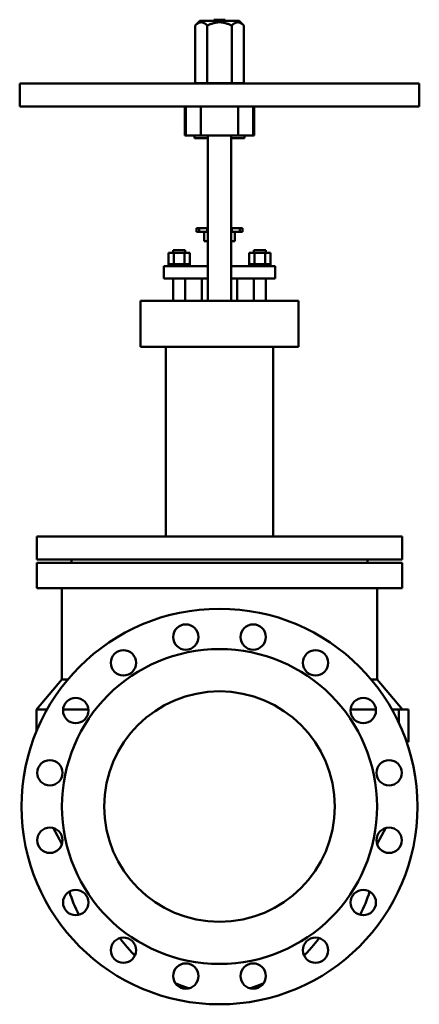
# Model space of a CAD drawing. Header units: millimetres. Extents: x -260 to 260, y -258 to 1024.
import ezdxf

# ---------------------------------------------------------------- set-up
doc = ezdxf.new("R2010")
doc.units = ezdxf.units.MM
doc.layers.add('AM_0', color=7, linetype='Continuous', lineweight=30)

msp = doc.modelspace()

# ---------------------------------------------------------------- linework, layer by layer
at = {"layer": 'AM_0', "color": 7, "linetype": 'Continuous', "lineweight": 50}
for p, q in [((-25.8, 1022.8), (-31.8, 1016.8)), ((-31.8, 1016.8), (-31.8, 941.8)), ((-25.8, 1022.8), (25.8, 1022.8)), ((-15.9, 1016.8), (-15.9, 941.8)), ((-7.2, 1024.5), (-7.2, 1022.8)), ((-7.2, 1024.5), (7.2, 1024.5)), ((7.2, 1022.8), (7.2, 1024.5)), ((15.9, 1016.8), (15.9, 941.8)), ((31.8, 1016.8), (25.8, 1022.8)), ((31.8, 1016.8), (31.8, 941.8)), ((-260, 941.6), (-260, 911.6)), ((-260, 941.6), (260, 941.6)), ((-32.5, 941.8), (-32.5, 941.6)), ((32.5, 941.8), (-32.5, 941.8)), ((32.5, 941.6), (32.5, 941.8)), ((260, 911.6), (260, 941.6)), ((-260, 911.6), (260, 911.6)), ((-45, 911.6), (-45, 873.6)), ((-43.7, 911.6), (-43.7, 873.6)), ((-24.3, 911.6), (-24.3, 873.6)), ((24.3, 911.6), (24.3, 873.6)), ((43.7, 911.6), (43.7, 873.6)), ((45, 873.6), (45, 911.6)), ((45, 873.6), (-45, 873.6)), ((-32.5, 873.6), (-32.5, 870.3)), ((-15, 873.6), (-15, 658.6)), ((15, 658.6), (15, 873.6)), ((32.5, 870.3), (32.5, 873.6)), ((-32.5, 870.3), (-15, 870.3)), ((15, 870.3), (32.5, 870.3)), ((-30, 753.1), (-15, 753.1)), ((-30, 753.1), (-30, 748.1)), ((-30, 748.1), (-15, 748.1)), ((-26.5, 753.1), (-26.5, 748.1)), ((-20, 748.1), (-20, 736.1)), ((-16, 753.1), (-16, 748.1)), ((15, 753.1), (30, 753.1)), ((15, 748.1), (30, 748.1)), ((16, 753.1), (16, 748.1)), ((20, 736.1), (20, 748.1)), ((26.5, 753.1), (26.5, 748.1)), ((30, 753.1), (30, 748.1)), ((-20, 736.1), (-15, 736.1)), ((15, 736.1), (20, 736.1)), ((-66.4, 706.1), (-66.4, 720.9)), ((-38.6, 720.9), (-66.4, 720.9)), ((-60.5, 724.6), (-60.5, 720.9)), ((-60.5, 724.6), (-44.5, 724.6)), ((-59.4, 706.1), (-59.4, 720.9)), ((-45.6, 706.1), (-45.6, 720.9)), ((-44.5, 720.9), (-44.5, 724.6)), ((-38.6, 706.1), (-38.6, 720.9)), ((38.6, 706.1), (38.6, 720.9)), ((66.4, 720.9), (38.6, 720.9)), ((44.5, 724.6), (44.5, 720.9)), ((44.5, 724.6), (60.5, 724.6)), ((45.6, 706.1), (45.6, 720.9)), ((59.4, 706.1), (59.4, 720.9)), ((60.5, 720.9), (60.5, 724.6)), ((66.4, 706.1), (66.4, 720.9)), ((-66.5, 706.1), (-66.5, 703.6)), ((-38.5, 706.1), (-66.5, 706.1)), ((-38.5, 703.6), (-38.5, 706.1)), ((38.5, 706.1), (38.5, 703.6)), ((66.5, 706.1), (38.5, 706.1)), ((66.5, 703.6), (66.5, 706.1)), ((-72.5, 703.6), (-72.5, 687.6)), ((-72.5, 703.6), (-15, 703.6)), ((15, 703.6), (72.5, 703.6)), ((72.5, 703.6), (72.5, 687.6)), ((-72.5, 687.6), (-15, 687.6)), ((-60.5, 687.6), (-60.5, 658.6)), ((-44.5, 658.6), (-44.5, 687.6)), ((-22.9, 687.6), (-22.9, 658.6)), ((15, 687.6), (72.5, 687.6)), ((22.9, 658.6), (22.9, 687.6)), ((44.5, 687.6), (44.5, 658.6)), ((60.5, 658.6), (60.5, 687.6)), ((-103, 658.6), (-103, 598.6)), ((-103, 658.6), (103, 658.6)), ((103, 598.6), (103, 658.6)), ((-103, 598.6), (103, 598.6)), ((-69.8, 598.6), (-69.8, 351.6)), ((69.8, 351.6), (69.8, 598.6)), ((-237.5, 351.6), (-237.5, 321.6)), ((-237.5, 351.6), (237.5, 351.6)), ((237.5, 321.6), (237.5, 351.6)), ((-237.5, 321.6), (237.5, 321.6)), ((-192.5, 321.6), (-192.5, 317.3)), ((192.5, 317.3), (192.5, 321.6)), ((-237.5, 317.3), (-237.5, 284.3)), ((-237.5, 317.3), (237.5, 317.3)), ((237.5, 284.3), (237.5, 317.3)), ((-237.5, 284.3), (237.5, 284.3)), ((-205, 284.3), (-205, 165.3)), ((205, 165.3), (205, 284.3)), ((-205, 165.3), (-238, 126.3)), ((-205, 165.3), (-197.6, 165.3)), ((197.6, 165.3), (205, 165.3)), ((238, 126.3), (205, 165.3)), ((-238, 126.3), (-238, 98.3)), ((-238, 126.3), (-224.7, 126.3)), ((-203.8, 126.3), (-170.6, 126.3)), ((170.6, 126.3), (203.8, 126.3)), ((224.4, 126.3), (246, 126.3)), ((233.2, 109.2), (233.2, 126.3)), ((246, 126.3), (246, 84.3)), ((246, 84.3), (243.3, 84.3)), ((-216.6, -27.9), (-205, -48.7)), ((205, -48.7), (216.6, -27.9)), ((-205, -48.7), (-204.9, -48.7)), ((204.9, -48.7), (205, -48.7))]:
    msp.add_line(p, q, dxfattribs=at)
for points in [[(-31.8, 1016.8), (-31.3, 1017.3), (-30.3, 1018.2), (-29.3, 1018.9), (-28.9, 1019.2), (-28.4, 1019.5), (-27.6, 1020.1), (-26.7, 1020.5), (-25.9, 1020.8), (-25, 1021), (-24.2, 1021.1), (-23.8, 1021.1), (-23.4, 1021.1), (-22.6, 1021), (-21.8, 1020.8), (-20.9, 1020.5), (-20.1, 1020.1), (-19.2, 1019.5), (-18.7, 1019.2), (-18.3, 1018.9), (-17.4, 1018.2), (-16.4, 1017.3), (-15.9, 1016.8)], [(-15.9, 1016.8), (-14.9, 1017.3), (-12.9, 1018.2), (-11.1, 1018.9), (-10.1, 1019.2), (-9.3, 1019.5), (-7.5, 1020.1), (-5.8, 1020.5), (-4.1, 1020.8), (-2.5, 1021), (-0.8, 1021.1), (0, 1021.1), (0.8, 1021.1), (2.5, 1021), (4.1, 1020.8), (5.8, 1020.5), (7.5, 1020.1), (9.3, 1019.5), (10.1, 1019.2), (11.1, 1018.9), (12.9, 1018.2), (14.9, 1017.3), (15.9, 1016.8)], [(15.9, 1016.8), (16.4, 1017.3), (17.4, 1018.2), (18.3, 1018.9), (18.7, 1019.2), (19.2, 1019.5), (20.1, 1020.1), (20.9, 1020.5), (21.8, 1020.8), (22.6, 1021), (23.4, 1021.1), (23.8, 1021.1), (24.2, 1021.1), (25, 1021), (25.9, 1020.8), (26.7, 1020.5), (27.6, 1020.1), (28.4, 1019.5), (28.9, 1019.2), (29.3, 1018.9), (30.3, 1018.2), (31.3, 1017.3), (31.8, 1016.8)], [(-129.9, -171.3), (-126.8, -175.4), (-120.3, -183.2), (-113.6, -190.5), (-110.1, -194.1)], [(110.1, -194.1), (113.6, -190.5), (120.3, -183.2), (126.8, -175.4), (129.9, -171.3)], [(-57.5, -230), (-54.6, -231.3), (-48.8, -233.6), (-42.9, -235.7), (-39.9, -236.7)], [(39.9, -236.7), (42.9, -235.7), (48.8, -233.6), (54.6, -231.3), (57.5, -230)]]:
    msp.add_lwpolyline(points, dxfattribs=at)
for centre, radius in [((0, 0), 257.5), ((-43.9, 220.7), 16.5), ((43.9, 220.7), 16.5), ((0, 0), 205), ((-125, 187.1), 16.5), ((125, 187.1), 16.5), ((-187.1, 125), 16.5), ((0, 0), 150), ((187.1, 125), 16.5), ((-220.7, 43.9), 16.5), ((220.7, 43.9), 16.5), ((-220.7, -43.9), 16.5), ((220.7, -43.9), 16.5), ((-187.1, -125), 16.5), ((187.1, -125), 16.5), ((-125, -187.1), 16.5), ((125, -187.1), 16.5), ((-43.9, -220.7), 16.5), ((43.9, -220.7), 16.5)]:
    msp.add_circle(centre, radius, dxfattribs=at)
for start, end in [(180, 180.0899), (359.9101, 0), (197.6125, 206.7544), (333.2456, 342.3875)]:
    msp.add_arc((0, -48.7), 205, start, end, dxfattribs=at)

doc.saveas('drawing.dxf')
